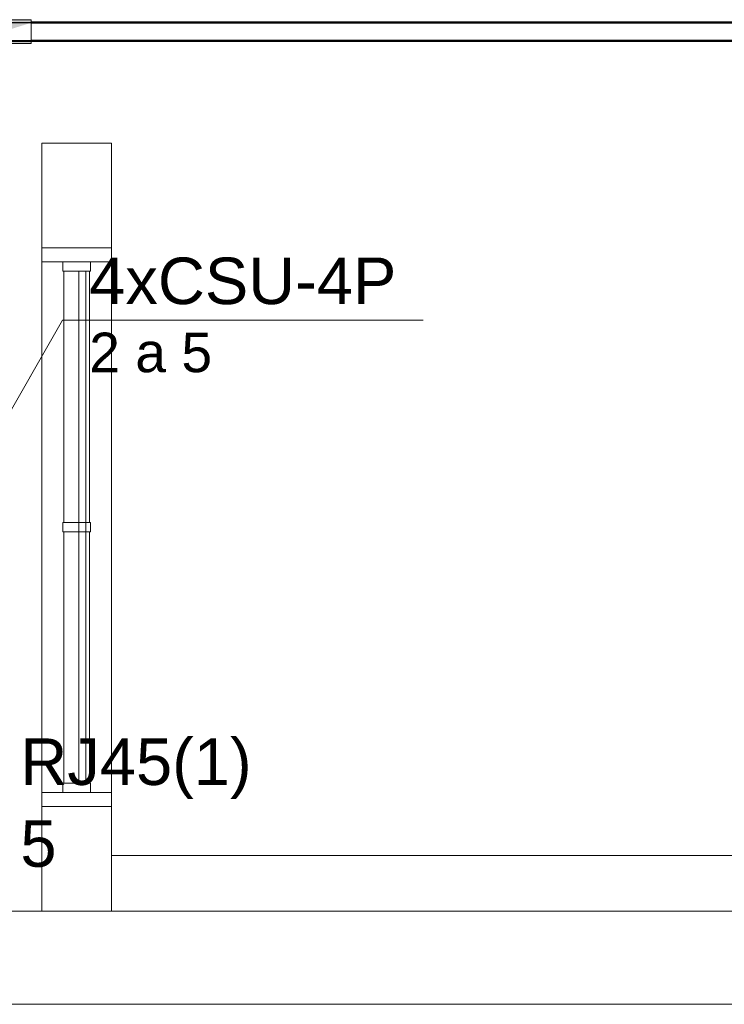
# Model space of a CAD drawing. Header units: millimetres. Extents: x 4476663 to 4477054, y -30323851 to -30323414.
# Tile 233 of 256: x 4476932.74 to 4476935.77, y -30323536.99 to -30323532.76. Entities that reach past the tile are written whole.
import ezdxf

# ---------------------------------------------------------------- set-up
doc = ezdxf.new("R2010")
doc.units = ezdxf.units.MM
doc.linetypes.add('NULL', pattern=[0])
for name, color, linetype, lineweight in [('CE-Condutos (Teto)', 1, 'Continuous', 25), ('CE-Conexões', 9, 'Continuous', 18), ('CE-Textos fios', 7, 'Continuous', 9), ('IFC-Janela-Contorno', 142, 'Continuous', 5), ('IFC-Parede padrão-Contorno', 44, 'Continuous', 5), ('IFC-Parede-Contorno', 42, 'Continuous', 5), ('Textos', 7, 'Continuous', 9)]:
    doc.layers.add(name, color=color, linetype=linetype, lineweight=lineweight)
doc.styles.add('ARIAL', font='arial.ttf')

msp = doc.modelspace()

# ---------------------------------------------------------------- hatches: boundary and pattern name
at = {"layer": 'CE-Conexões', "linetype": 'Continuous'}
for points in [[(4476932.7931, -30323532.7698), (4476932.7931, -30323532.7668), (4476932.5421, -30323532.7573), (4476932.7329, -30323532.7668), (4476932.5421, -30323532.7602), (4476932.5321, -30323532.7668), (4476932.5321, -30323532.8078), (4476932.5373, -30323532.8078), (4476932.5387, -30323532.7977), (4476932.5514, -30323532.7979), (4476932.5521, -30323532.7883), (4476932.5645, -30323532.7806), (4476932.6197, -30323532.799), (4476932.5645, -30323532.7981), (4476932.5655, -30323532.7809), (4476932.5521, -30323532.7883), (4476932.5521, -30323532.7979), (4476932.5421, -30323532.7978), (4476932.5421, -30323532.8078), (4476932.5321, -30323532.8078), (4476932.5321, -30323532.8458), (4476932.5521, -30323532.8458), (4476932.5201, -30323532.8351), (4476932.5201, -30323532.8456), (4476932.2911, -30323532.8458), (4476932.5183, -30323532.854), (4476932.5201, -30323532.8463), (4476932.5421, -30323532.8463), (4476932.5421, -30323532.8588), (4476932.5521, -30323532.8537), (4476932.5521, -30323532.8588), (4476932.7931, -30323532.8588), (4476932.7931, -30323532.8458), (4476932.5421, -30323532.8458), (4476932.5201, -30323532.8463), (4476932.5183, -30323532.854), (4476932.2911, -30323532.8588), (4476932.5183, -30323532.8588), (4476932.5421, -30323532.8549), (4476932.5421, -30323532.8488)], [(4476932.7931, -30323532.7568), (4476932.5521, -30323532.7568), (4476932.5421, -30323532.7573), (4476932.7931, -30323532.7668)]]:
    msp.add_hatch(color=163, dxfattribs=at).paths.add_polyline_path(points)

# ---------------------------------------------------------------- linework, layer by layer
at = {"layer": 'CE-Condutos (Teto)'}
for p, q in [((4476951.6413, -30323532.7698), (4476932.5645, -30323532.7698)), ((4476951.6413, -30323532.7668), (4476932.7931, -30323532.7668)), ((4476932.7931, -30323532.7698), (4476951.5913, -30323532.7698)), ((4476932.5421, -30323532.8458), (4476935.5171, -30323532.8458)), ((4476932.5421, -30323532.8488), (4476935.7036, -30323532.8488)), ((4476935.5171, -30323532.8458), (4476932.7931, -30323532.8458)), ((4476951.6413, -30323532.8458), (4476935.5171, -30323532.8458)), ((4476935.5171, -30323532.8458), (4476951.5913, -30323532.8458)), ((4476935.7036, -30323532.8488), (4476951.5913, -30323532.8488))]:
    msp.add_line(p, q, dxfattribs=at)
at = {"layer": 'CE-Conexões'}
for p, q in [((4476932.7931, -30323532.7568), (4476932.5521, -30323532.7568)), ((4476932.7931, -30323532.7668), (4476932.7931, -30323532.7568)), ((4476932.7931, -30323532.7698), (4476932.7931, -30323532.7668)), ((4476932.7931, -30323532.8458), (4476932.7931, -30323532.7698)), ((4476932.5645, -30323532.8588), (4476932.7931, -30323532.8588)), ((4476932.7931, -30323532.8488), (4476932.7931, -30323532.8458)), ((4476932.7931, -30323532.8588), (4476932.7931, -30323532.8488))]:
    msp.add_line(p, q, dxfattribs=at)
at = {"layer": 'CE-Textos fios'}
for p, q in [((4476932.5421, -30323534.7205), (4476932.9278, -30323534.0476)), ((4476932.9278, -30323534.0476), (4476934.4763, -30323534.0476))]:
    msp.add_line(p, q, dxfattribs=at)
at = {"layer": 'IFC-Janela-Contorno', "color": 8, "lineweight": 5}
for p, q in [((4476932.838, -30323533.7487), (4476932.838, -30323533.737)), ((4476932.838, -30323533.797), (4476932.838, -30323533.7487)), ((4476933.138, -30323533.7869), (4476933.138, -30323533.737)), ((4476932.838, -30323533.797), (4476932.8899, -30323533.797)), ((4476932.838, -30323536.077), (4476932.838, -30323533.797)), ((4476932.8899, -30323533.797), (4476933.138, -30323533.797)), ((4476932.928, -30323533.8306), (4476932.928, -30323533.797)), ((4476933.048, -30323533.8034), (4476933.048, -30323533.797)), ((4476933.048, -30323533.837), (4476933.048, -30323533.8034)), ((4476933.138, -30323533.797), (4476933.138, -30323533.7869)), ((4476933.138, -30323536.077), (4476933.138, -30323533.797)), ((4476932.928, -30323533.837), (4476932.928, -30323533.8306)), ((4476932.928, -30323533.837), (4476933.0288, -30323533.837)), ((4476932.933, -30323534.917), (4476932.933, -30323533.837)), ((4476932.998, -30323535.685), (4476932.998, -30323533.837)), ((4476933.028, -30323534.189), (4476933.028, -30323533.837)), ((4476933.0288, -30323533.837), (4476933.048, -30323533.837)), ((4476933.043, -30323534.917), (4476933.043, -30323533.837)), ((4476933.028, -30323536.037), (4476933.028, -30323534.189)), ((4476932.928, -30323534.917), (4476932.9472, -30323534.917)), ((4476932.928, -30323534.9506), (4476932.928, -30323534.917)), ((4476932.928, -30323534.957), (4476932.928, -30323534.9506)), ((4476932.928, -30323534.957), (4476933.0288, -30323534.957)), ((4476932.933, -30323536.037), (4476932.933, -30323534.957)), ((4476932.9472, -30323534.917), (4476933.048, -30323534.917)), ((4476933.0288, -30323534.957), (4476933.048, -30323534.957)), ((4476933.043, -30323536.037), (4476933.043, -30323534.957)), ((4476933.048, -30323534.9234), (4476933.048, -30323534.917)), ((4476933.048, -30323534.957), (4476933.048, -30323534.9234)), ((4476932.998, -30323536.037), (4476932.998, -30323535.685)), ((4476932.928, -30323536.037), (4476932.9472, -30323536.037)), ((4476932.928, -30323536.0706), (4476932.928, -30323536.037)), ((4476932.9472, -30323536.037), (4476933.048, -30323536.037)), ((4476933.048, -30323536.0434), (4476933.048, -30323536.037)), ((4476933.048, -30323536.077), (4476933.048, -30323536.0434)), ((4476932.838, -30323536.077), (4476932.928, -30323536.077)), ((4476932.838, -30323536.0871), (4476932.838, -30323536.077)), ((4476932.838, -30323536.077), (4476933.0861, -30323536.077)), ((4476932.838, -30323536.137), (4476932.838, -30323536.0871)), ((4476932.928, -30323536.077), (4476932.928, -30323536.0706)), ((4476933.048, -30323536.077), (4476933.138, -30323536.077)), ((4476933.0861, -30323536.077), (4476933.138, -30323536.077)), ((4476933.138, -30323536.1252), (4476933.138, -30323536.077)), ((4476933.138, -30323536.137), (4476933.138, -30323536.1252))]:
    msp.add_line(p, q, dxfattribs=at)
at = {"layer": 'IFC-Parede padrão-Contorno', "color": 8, "lineweight": 5}
for p, q in [((4476933.138, -30323536.347), (4476935.3562, -30323536.347)), ((4476933.138, -30323536.3899), (4476933.138, -30323536.347)), ((4476935.3562, -30323536.347), (4476935.838, -30323536.347)), ((4476933.138, -30323536.587), (4476933.138, -30323536.3899))]:
    msp.add_line(p, q, dxfattribs=at)
at = {"layer": 'IFC-Parede-Contorno', "color": 8, "lineweight": 5}
for p, q in [((4476932.838, -30323533.287), (4476933.138, -30323533.287)), ((4476932.838, -30323533.3318), (4476932.838, -30323533.287)), ((4476932.838, -30323533.287), (4476933.0838, -30323533.287)), ((4476933.0838, -30323533.287), (4476933.138, -30323533.287)), ((4476933.138, -30323536.347), (4476933.138, -30323533.287)), ((4476933.138, -30323533.3318), (4476933.138, -30323533.287)), ((4476932.838, -30323533.6959), (4476932.838, -30323533.3318)), ((4476933.138, -30323533.6959), (4476933.138, -30323533.3318)), ((4476932.838, -30323533.7001), (4476932.838, -30323533.6959)), ((4476932.838, -30323533.737), (4476932.838, -30323533.7001)), ((4476933.138, -30323533.7001), (4476933.138, -30323533.6959)), ((4476933.138, -30323533.737), (4476933.138, -30323533.7001)), ((4476932.838, -30323533.737), (4476933.0807, -30323533.737)), ((4476933.0807, -30323533.737), (4476933.138, -30323533.737)), ((4476933.138, -30323536.137), (4476933.138, -30323533.737)), ((4476932.838, -30323536.587), (4476932.838, -30323536.137)), ((4476932.838, -30323536.223), (4476932.838, -30323536.137)), ((4476932.838, -30323536.137), (4476932.8953, -30323536.137)), ((4476932.8953, -30323536.137), (4476933.138, -30323536.137)), ((4476933.138, -30323536.223), (4476933.138, -30323536.137)), ((4476932.838, -30323536.587), (4476932.838, -30323536.223)), ((4476933.138, -30323536.347), (4476933.138, -30323536.223)), ((4476927.7106, -30323536.587), (4476937.7657, -30323536.587)), ((4476928.2866, -30323536.987), (4476937.7657, -30323536.987))]:
    msp.add_line(p, q, dxfattribs=at)

# ---------------------------------------------------------------- texts
at = {"layer": 'CE-Textos fios', "linetype": 'NULL', "attachment_point": 7, "line_spacing_factor": 0.6, "style": 'ARIAL'}
for s, insert, char_height, width in [('4xCSU-4P', (4476933.0421, -30323533.9816), 0.2, 2.639939), ('2 a 5', (4476933.0421, -30323534.2737), 0.17, 1.056021)]:
    msp.add_mtext(s, dxfattribs=dict(at, insert=insert, char_height=char_height, width=width))
at = {"layer": 'Textos', "linetype": 'NULL', "char_height": 0.2, "attachment_point": 7, "line_spacing_factor": 0.6, "style": 'ARIAL'}
for s, insert, width in [('RJ45(1)', (4476932.7463, -30323536.105), 1.987195), ('5', (4476932.7463, -30323536.399), 0.310671)]:
    msp.add_mtext(s, dxfattribs=dict(at, insert=insert, width=width))

doc.saveas('drawing.dxf')
